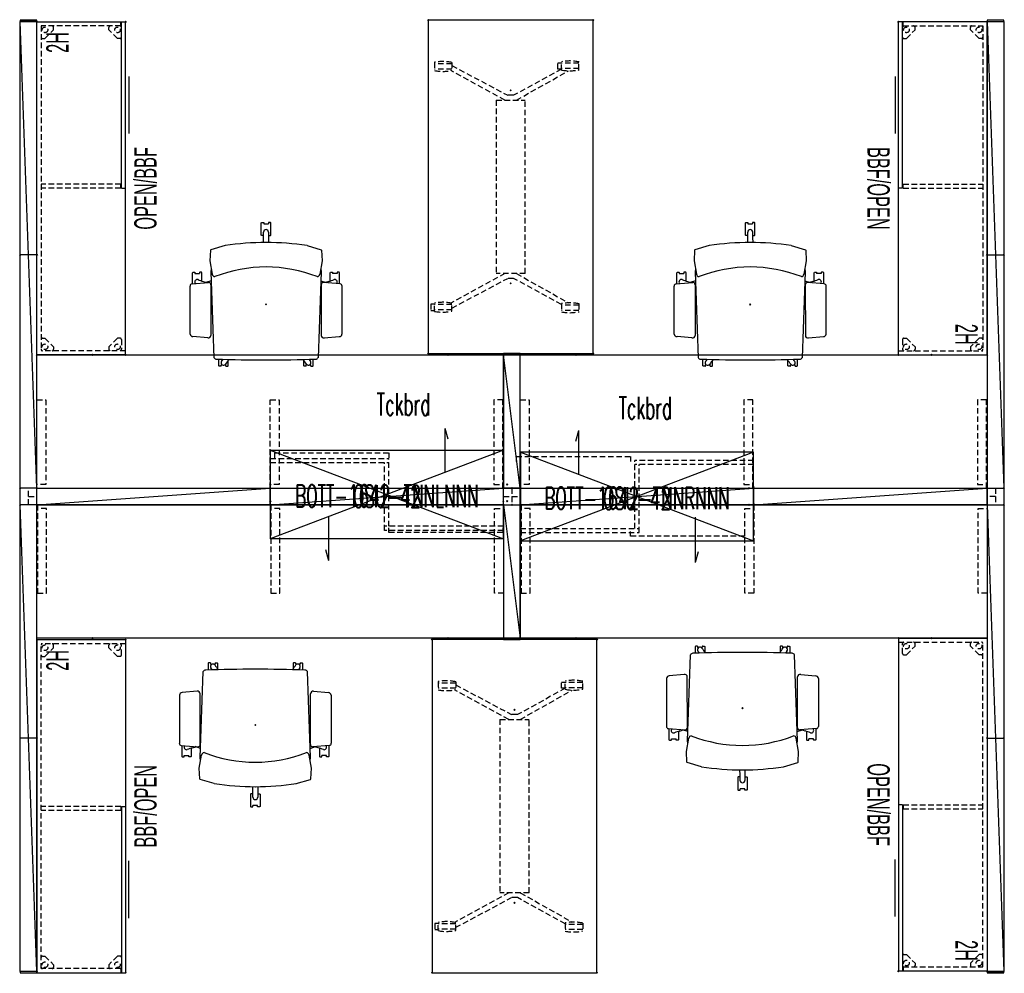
# Model space of a CAD drawing. Header units: inches. Extents: x 813 to 1305, y 19 to 194.
# Tile 1 of 256: x 813 to 990, y 22 to 194. Entities that reach past the tile are written whole.
import ezdxf
from ezdxf.enums import TextEntityAlignment as Align

# ---------------------------------------------------------------- set-up
doc = ezdxf.new("R2010")
doc.units = ezdxf.units.IN
doc.header["$MEASUREMENT"] = 0
doc.header["$PDMODE"] = 3
doc.header["$PDSIZE"] = 0.1
doc.linetypes.add('DASHED', pattern=[0.8, 0.5, -0.3])
doc.linetypes.add('DASHEDX2', pattern=[1.5, 1, -0.5])
for name, color, linetype in [('A-FURN-P-FREE', 3, 'Continuous'), ('A-FURN-P-FREE-STORAGE', 6, 'Continuous'), ('A-FURN-P-FREE-STORAGE-TEXT1', 6, 'Continuous'), ('A-FURN-P-FREE-STORAGE-TEXT2', 6, 'Continuous'), ('A-FURN-P-FREE-TEXT3', 3, 'Continuous'), ('A-FURN-P-FREE-TEXT4', 3, 'Continuous'), ('A-FURN-P-ORGN', 86, 'Continuous'), ('A-FURN-P-ORGN-TEXT2', 86, 'Continuous'), ('A-FURN-P-PNLS', 5, 'Continuous'), ('A-FURN-P-PNLS-CON', 104, 'Continuous'), ('A-FURN-P-SEAT', 12, 'Continuous'), ('A-FURN-P-TABLE', 3, 'Continuous'), ('A-FURN-P-WKSF', 1, 'Continuous'), ('A-FURN-P-WKSF-ACC', 202, 'Continuous'), ('PSATTR', 7, 'Continuous'), ('SPECATTR', 7, 'Continuous')]:
    doc.layers.add(name, color=color, linetype=linetype)
doc.styles.add('0', font='TXT')
doc.styles.add('CAD_FNT', font='TXT.shx', dxfattribs={"width": 0.6})
doc.styles.add('PM', font='txt.shx', dxfattribs={"width": 0.6})

# ---------------------------------------------------------------- blocks, each defined once
blk = doc.blocks.new('VZCC-0084-X-2D')
at = {"layer": 'A-FURN-P-PNLS'}
blk.add_line((0, 0), (84, 3), dxfattribs=at)
for p in [(0, 3), (84, 3), (0, 0), (0, 0), (84, 0)]:
    blk.add_point(p, dxfattribs=at)
at = {"layer": 'PSATTR', "flags": 1}
for tag in ['PSON', 'PSMC', 'PSDH', 'PSPN', 'PSQT', 'PSEC', 'PST5', 'PST4', 'PST3', 'PST2', 'PST1']:
    blk.add_attdef(tag, text='', height=1, dxfattribs=at).set_placement((0, 0), align=Align.TOP_CENTER)
blk = doc.blocks.new('VZCE-XX00-P-2D')
at = {"layer": 'A-FURN-P-PNLS-CON'}
for p, q in [((0.25, 3), (0, 3)), ((0, 3), (0, 0)), ((0.25, 0), (0.25, 3)), ((0, 0), (0.25, 0))]:
    blk.add_line(p, q, dxfattribs=at)
for p in [(0, 3), (0, 0)]:
    blk.add_point(p, dxfattribs=at)
at = {"layer": 'PSATTR', "flags": 1}
for tag in ['PSON', 'PSMC', 'PSDH', 'PSPN', 'PSQT', 'PSEC', 'PST5', 'PST4', 'PST3', 'PST2', 'PST1']:
    blk.add_attdef(tag, text='', height=1, dxfattribs=at).set_placement((0, 0), align=Align.TOP_CENTER)
blk = doc.blocks.new('VZCT-XX00-P-2D')
at = {"layer": 'A-FURN-P-PNLS-CON'}
for p, q in [((0, 0), (0, 3)), ((0, 3), (3, 3)), ((3, 0), (3, 3)), ((0, 0), (3, 0))]:
    blk.add_line(p, q, dxfattribs=at)
at = {"layer": 'A-FURN-P-PNLS-CON', "linetype": 'DASHEDX2'}
for p, q in [((0, 1.5), (3, 1.5)), ((1.5, 1.5), (1.5, 0))]:
    blk.add_line(p, q, dxfattribs=at)
at = {"layer": 'A-FURN-P-PNLS-CON'}
for p in [(0, 3), (3, 3), (0, 0), (3, 0)]:
    blk.add_point(p, dxfattribs=at)
at = {"layer": 'PSATTR', "flags": 1}
for tag in ['PSON', 'PSMC', 'PSDH', 'PSPN', 'PSQT', 'PSEC', 'PST5', 'PST4', 'PST3', 'PST2', 'PST1']:
    blk.add_attdef(tag, text='', height=1, dxfattribs=at).set_placement((0, 0), align=Align.TOP_CENTER)
blk = doc.blocks.new('VZCX-XX00-P-2D')
at = {"layer": 'A-FURN-P-PNLS-CON'}
for p, q in [((0, 0), (0, 3)), ((0, 3), (3, 3)), ((3, 0), (3, 3)), ((0, 0), (3, 0))]:
    blk.add_line(p, q, dxfattribs=at)
at = {"layer": 'A-FURN-P-PNLS-CON', "linetype": 'DASHEDX2'}
for p, q in [((1.5, 3), (1.5, 0)), ((0, 1.5), (3, 1.5))]:
    blk.add_line(p, q, dxfattribs=at)
at = {"layer": 'A-FURN-P-PNLS-CON'}
for p in [(0, 3), (3, 3), (0, 0), (3, 0)]:
    blk.add_point(p, dxfattribs=at)
at = {"layer": 'PSATTR', "flags": 1}
for tag in ['PSON', 'PSMC', 'PSDH', 'PSPN', 'PSQT', 'PSEC', 'PST5', 'PST4', 'PST3', 'PST2', 'PST1']:
    blk.add_attdef(tag, text='', height=1, dxfattribs=at).set_placement((0, 0), align=Align.TOP_CENTER)
blk = doc.blocks.new('VZCC-0024-X-2D')
at = {"layer": 'A-FURN-P-PNLS'}
blk.add_line((0, 0), (24, 3), dxfattribs=at)
for p in [(0, 3), (24, 3), (0, 0), (0, 0), (24, 0)]:
    blk.add_point(p, dxfattribs=at)
at = {"layer": 'PSATTR', "flags": 1}
for tag in ['PSON', 'PSMC', 'PSDH', 'PSPN', 'PSQT', 'PSEC', 'PST5', 'PST4', 'PST3', 'PST2', 'PST1']:
    blk.add_attdef(tag, text='', height=1, dxfattribs=at).set_placement((0, 0), align=Align.TOP_CENTER)
blk = doc.blocks.new('WURA-2484-JC-2D')
at = {"layer": 'A-FURN-P-WKSF'}
for p, q in [((0, -24), (0, 0)), ((84, 0), (0, 0)), ((84, 0), (84, -24)), ((84, -24), (0, -24))]:
    blk.add_line(p, q, dxfattribs=at)
for p in [(0, 0), (84, 0), (0, -24), (10, -24), (74, -24), (84, -24)]:
    blk.add_point(p, dxfattribs=at)
at = {"layer": 'PSATTR', "flags": 1}
for tag in ['PSON', 'PSMC', 'PSDH', 'PSPN', 'PSQT', 'PSEC', 'PST5', 'PST4', 'PST3', 'PST2', 'PST1']:
    blk.add_attdef(tag, text='', height=1, dxfattribs=at).set_placement((0, 0), align=Align.TOP_CENTER)
blk = doc.blocks.new('ZZBD-1600-PL-2D')
at = {"layer": 'A-FURN-P-WKSF-ACC', "linetype": 'DASHEDX2'}
for p, q in [((0.125, 0), (0.125, -15.915)), ((1.745, -0.665), (0.125, -0.665)), ((1.745, -15.915), (1.745, -0.665)), ((0.125, -15.915), (1.745, -15.915))]:
    blk.add_line(p, q, dxfattribs=at)
at = {"layer": 'A-FURN-P-WKSF-ACC'}
blk.add_point((0, 0), dxfattribs=at)
at = {"layer": 'PSATTR', "flags": 1}
for tag in ['PSON', 'PSMC', 'PSDH', 'PSPN', 'PSQT', 'PSEC', 'PST5', 'PST4', 'PST3', 'PST2', 'PST1']:
    blk.add_attdef(tag, text='', height=1, dxfattribs=at).set_placement((0, 0), align=Align.TOP_CENTER)
blk = doc.blocks.new('ZZBD-1600-PR-2D')
at = {"layer": 'A-FURN-P-WKSF-ACC', "linetype": 'DASHEDX2'}
for p, q in [((0, 0), (0, -15.915)), ((-1.62, -15.915), (-1.62, -0.665)), ((-1.62, -0.665), (0, -0.665)), ((0, -15.915), (-1.62, -15.915))]:
    blk.add_line(p, q, dxfattribs=at)
at = {"layer": 'A-FURN-P-WKSF-ACC'}
blk.add_point((0, 0), dxfattribs=at)
at = {"layer": 'PSATTR', "flags": 1}
for tag in ['PSON', 'PSMC', 'PSDH', 'PSPN', 'PSQT', 'PSEC', 'PST5', 'PST4', 'PST3', 'PST2', 'PST1']:
    blk.add_attdef(tag, text='', height=1, dxfattribs=at).set_placement((0, 0), align=Align.TOP_CENTER)
blk = doc.blocks.new('VZCC-0042-X-2D')
at = {"layer": 'A-FURN-P-PNLS'}
blk.add_line((0, 0), (42, 3), dxfattribs=at)
for p in [(0, 3), (42, 3), (0, 0), (0, 0), (42, 0)]:
    blk.add_point(p, dxfattribs=at)
at = {"layer": 'PSATTR', "flags": 1}
for tag in ['PSON', 'PSMC', 'PSDH', 'PSPN', 'PSQT', 'PSEC', 'PST5', 'PST4', 'PST3', 'PST2', 'PST1']:
    blk.add_attdef(tag, text='', height=1, dxfattribs=at).set_placement((0, 0), align=Align.TOP_CENTER)
blk = doc.blocks.new('VZAL-XXXX-2D')
at = {"layer": 'A-FURN-P-PNLS-CON'}
blk.add_point((0, 0), dxfattribs=at)
at = {"layer": 'PSATTR', "flags": 1}
for tag in ['PSON', 'PSMC', 'PSDH', 'PSPN', 'PSQT', 'PSEC', 'PST5', 'PST4', 'PST3', 'PST2', 'PST1']:
    blk.add_attdef(tag, text='', height=1, dxfattribs=at).set_placement((0, 0), align=Align.TOP_CENTER)
blk = doc.blocks.new('4250A')
at = {"layer": 'A-FURN-P-PNLS'}
for p, q in [((0, 0), (0, 3)), ((0, 3), (42, 3)), ((42, 0), (42, 3)), ((0, 0), (42, 0))]:
    blk.add_line(p, q, dxfattribs=at)
for p in [(0, 3), (42, 3), (0, 0), (0, 0), (42, 0)]:
    blk.add_point(p, dxfattribs=at)
at = {"layer": 'SPECATTR', "style": 'PM', "width": 0.6, "flags": 9}
for tag, p in [('HC2', (0, 3)), ('HC3', (42, 3)), ('HC1', (0, 0)), ('HC4', (42, 0))]:
    blk.add_attdef(tag, p, '', height=0.717, dxfattribs=at)
for tag, p in [('PARTNUMB', (0, 0)), ('PST3', (0, 0)), ('PST2', (0, 0)), ('PST1', (0, 0)), ('QUANT', (0, -1))]:
    blk.add_attdef(tag, text='', height=0.717, dxfattribs=at).set_placement(p, align=Align.BOTTOM_CENTER)
blk = doc.blocks.new('4250B')
at = {"layer": 'A-FURN-P-PNLS'}
for p, q in [((0, 0), (0, 3)), ((0, 3), (42, 3)), ((42, 0), (42, 3)), ((0, 0), (42, 0))]:
    blk.add_line(p, q, dxfattribs=at)
for p in [(0, 3), (42, 3), (0, 0), (0, 0), (0, 0), (0, 0), (0, 0), (0, 0), (42, 0)]:
    blk.add_point(p, dxfattribs=at)
at = {"layer": 'SPECATTR', "style": 'PM', "width": 0.6, "flags": 9}
for tag, p in [('HC2', (0, 3)), ('HC3', (42, 3)), ('HC1', (0, 0)), ('HC4', (42, 0))]:
    blk.add_attdef(tag, p, '', height=0.717, dxfattribs=at)
for tag, p in [('PARTNUMB', (0, 0)), ('PST3', (0, 0)), ('PST2', (0, 0)), ('PST1', (0, 0)), ('QUANT', (0, -1))]:
    blk.add_attdef(tag, text='', height=0.717, dxfattribs=at).set_placement(p, align=Align.BOTTOM_CENTER)
blk = doc.blocks.new('2450A')
at = {"layer": 'A-FURN-P-PNLS'}
for p, q in [((0, 3), (24, 3)), ((0, 0), (0, 3)), ((24, 0), (24, 3)), ((0, 0), (24, 0))]:
    blk.add_line(p, q, dxfattribs=at)
for p in [(0, 3), (24, 3), (0, 0), (0, 0), (24, 0)]:
    blk.add_point(p, dxfattribs=at)
at = {"layer": 'SPECATTR', "style": 'PM', "width": 0.6, "flags": 9}
for tag, p in [('HC2', (0, 3)), ('HC3', (24, 3)), ('HC1', (0, 0)), ('HC4', (24, 0))]:
    blk.add_attdef(tag, p, '', height=0.717, dxfattribs=at)
for tag, p in [('PARTNUMB', (0, 0)), ('PST3', (0, 0)), ('PST2', (0, 0)), ('PST1', (0, 0)), ('QUANT', (0, -1))]:
    blk.add_attdef(tag, text='', height=0.717, dxfattribs=at).set_placement(p, align=Align.BOTTOM_CENTER)
blk = doc.blocks.new('TARA-3060-JNYC-2D')
at = {"layer": 'A-FURN-P-TABLE'}
for p, q in [((60, 0), (0, 0)), ((0, 0), (0, -29.68)), ((60, -29.68), (60, 0)), ((0, -29.68), (60, -29.68))]:
    blk.add_line(p, q, dxfattribs=at)
at = {"layer": 'A-FURN-P-TABLE', "linetype": 'DASHEDX2'}
for p, q in [((8.93, -2.55), (7.52, -2.55)), ((7.76, -2.55), (7.76, -5.7)), ((8.69, -2.55), (8.69, -5.7)), ((51.07, -2.55), (52.48, -2.55)), ((51.31, -2.55), (51.31, -5.7)), ((52.24, -2.55), (52.24, -5.7)), ((14.39, -13.8), (9.11, -4.43)), ((45.61, -13.8), (50.89, -4.43)), ((8.97, -5.7), (7.48, -5.7)), ((7.66, -6.35), (7.66, -5.7)), ((8.79, -6.35), (7.66, -6.35)), ((8.79, -5.7), (13.52, -14.32)), ((8.79, -5.7), (8.79, -6.35)), ((51.21, -5.7), (46.48, -14.32)), ((51.03, -5.7), (52.52, -5.7)), ((45.61, -12.21), (14.39, -12.21)), ((14.39, -17.46), (14.39, -12.21)), ((8.18, -25.41), (13.52, -15.36)), ((14.39, -15.88), (9.07, -25.61)), ((13.52, -14.32), (13.52, -15.36)), ((45.61, -15.88), (50.93, -25.61)), ((46.48, -14.32), (46.48, -15.36)), ((51.82, -25.41), (46.48, -15.36)), ((14.39, -17.46), (45.61, -17.46)), ((7.62, -25.41), (9.03, -25.41)), ((7.86, -25.41), (7.86, -28.55)), ((8.79, -25.41), (8.79, -28.55)), ((52.38, -25.41), (50.97, -25.41)), ((51.21, -25.41), (51.21, -28.55)), ((52.14, -25.41), (52.14, -28.55)), ((7.58, -28.55), (9.07, -28.55)), ((52.42, -28.55), (50.93, -28.55)), ((51.11, -28.55), (51.11, -29.2)), ((51.11, -29.2), (52.24, -29.2)), ((52.24, -29.2), (52.24, -28.55))]:
    blk.add_line(p, q, dxfattribs=at)
at = {"layer": 'A-FURN-P-TABLE', "linetype": 'DASHEDX2', "extrusion": (0, -1, 0)}
blk.add_line((45.61, -12.21), (45.61, -17.46), dxfattribs=at)
at = {"layer": 'A-FURN-P-TABLE', "linetype": 'DASHEDX2'}
for centre, start, end in [((15.24, -4.22), 167.7628, 190.7492), ((1.21, -4.22), 349.2508, 12.2372), ((58.79, -4.22), 167.7628, 190.7492), ((44.76, -4.22), 349.2508, 12.2372), ((15.34, -27.08), 167.7627, 190.7492), ((1.31, -27.08), 349.2508, 12.2373), ((58.69, -27.08), 167.7627, 190.7492), ((44.66, -27.08), 349.2508, 12.2373)]:
    blk.add_arc(centre, 7.9, start, end, dxfattribs=at)
at = {"layer": 'A-FURN-P-TABLE'}
for p in [(0, 0), (60, 0), (12.62, -14.84), (47.38, -14.84), (0, -29.68), (60, -29.68)]:
    blk.add_point(p, dxfattribs=at)
at = {"layer": 'PSATTR', "flags": 1}
for tag in ['PSON', 'PSMC', 'PSDH', 'PSPN', 'PSQT', 'PSEC', 'PST5', 'PST4', 'PST3', 'PST2', 'PST1']:
    blk.add_attdef(tag, text='', height=1, dxfattribs=at).set_placement((0, 0), align=Align.TOP_CENTER)
blk = doc.blocks.new('BOTT-XX42-XNXLXXN-2D')
at = {"layer": 'A-FURN-P-FREE-STORAGE'}
for p, q in [((31.47, 2.4), (31.47, 10.19)), ((31.99, 8.25), (31.47, 10.19)), ((0, 6.29), (41.96, 6.29)), ((0, 6.29), (0, -9.67)), ((0, 6.29), (41.96, -9.67)), ((41.96, 6.29), (0, -9.67)), ((41.96, -9.67), (41.96, 6.29)), ((10.49, -5.78), (10.49, -13.56)), ((41.96, -9.67), (0, -9.67)), ((9.97, -11.63), (10.49, -13.56))]:
    blk.add_line(p, q, dxfattribs=at)
at = {"layer": 'A-FURN-P-FREE-STORAGE', "linetype": 'DASHEDX2'}
for p, q in [((0, 4.79), (21.34, 4.79)), ((0, 4.04), (21.34, 4.04)), ((20.58, -8.18), (20.58, 4.04)), ((21.34, -7.43), (21.34, 4.79)), ((41.96, -7.43), (20.58, -7.43)), ((41.96, -8.18), (20.58, -8.18))]:
    blk.add_line(p, q, dxfattribs=at)
at = {"layer": 'A-FURN-P-FREE-STORAGE'}
for p in [(0, 0), (41.96, 0), (0, -3), (41.96, -3)]:
    blk.add_point(p, dxfattribs=at)
at = {"layer": 'A-FURN-P-FREE-STORAGE-TEXT1', "linetype": 'DASHED', "style": 'CAD_FNT', "width": 0.55, "flags": 8}
blk.add_attdef('ITEXT', text='', height=4, dxfattribs=at).set_placement((20.98, -5.19), align=Align.BOTTOM_CENTER)
at = {"layer": 'A-FURN-P-FREE-STORAGE-TEXT2', "linetype": 'DASHED', "style": 'CAD_FNT', "width": 0.55, "flags": 8}
blk.add_attdef('ITEXT2', text='', height=4, dxfattribs=at).set_placement((20.98, -0.03), align=Align.TOP_CENTER)
at = {"layer": 'PSATTR', "flags": 1}
for tag in ['PSON', 'PSMC', 'PSDH', 'PSPN', 'PSQT', 'PSEC', 'PST5', 'PST4', 'PST3', 'PST2', 'PST1']:
    blk.add_attdef(tag, text='', height=1, dxfattribs=at).set_placement((0, 0), align=Align.TOP_CENTER)
blk = doc.blocks.new('BOTT-XX42-XNXRXXN-2D')
at = {"layer": 'A-FURN-P-FREE-STORAGE'}
for p, q in [((9.97, 8.25), (10.49, 10.19)), ((10.49, 2.4), (10.49, 10.19)), ((41.96, 6.29), (0, 6.29)), ((0, 6.29), (0, -9.67)), ((41.96, 6.29), (0, -9.67)), ((0, 6.29), (41.96, -9.67)), ((41.96, -9.67), (41.96, 6.29)), ((31.47, -5.4), (31.47, -13.56)), ((0, -9.67), (41.96, -9.67)), ((31.99, -11.63), (31.47, -13.56))]:
    blk.add_line(p, q, dxfattribs=at)
at = {"layer": 'A-FURN-P-FREE-STORAGE', "linetype": 'DASHEDX2'}
for p, q in [((20.62, -7.43), (20.62, 4.79)), ((41.96, 4.79), (20.62, 4.79)), ((41.96, 4.04), (20.62, 4.04)), ((21.38, -8.18), (21.38, 4.04)), ((0, -7.43), (21.38, -7.43)), ((0, -8.18), (21.38, -8.18))]:
    blk.add_line(p, q, dxfattribs=at)
at = {"layer": 'A-FURN-P-FREE-STORAGE'}
for p in [(0, 0), (41.96, 0), (0, -3), (41.96, -3)]:
    blk.add_point(p, dxfattribs=at)
at = {"layer": 'A-FURN-P-FREE-STORAGE-TEXT1', "linetype": 'DASHED', "style": 'CAD_FNT', "width": 0.55, "flags": 8}
blk.add_attdef('ITEXT', text='', height=4, dxfattribs=at).set_placement((20.98, -5.19), align=Align.BOTTOM_CENTER)
at = {"layer": 'A-FURN-P-FREE-STORAGE-TEXT2', "linetype": 'DASHED', "style": 'CAD_FNT', "width": 0.55, "flags": 8}
blk.add_attdef('ITEXT2', text='', height=4, dxfattribs=at).set_placement((20.98, -0.03), align=Align.TOP_CENTER)
at = {"layer": 'PSATTR', "flags": 1}
for tag in ['PSON', 'PSMC', 'PSDH', 'PSPN', 'PSQT', 'PSEC', 'PST5', 'PST4', 'PST3', 'PST2', 'PST1']:
    blk.add_attdef(tag, text='', height=1, dxfattribs=at).set_placement((0, 0), align=Align.TOP_CENTER)
blk = doc.blocks.new('SCT-10-7-2D')
at = {"layer": 'A-FURN-P-SEAT'}
for p, q in [((-5.69, 13.23, 0), (-5.76, 13.15, 0)), ((-5.76, 13.15, 0), (-5.76, 12.82, 0)), ((-5.76, 12.82, 0), (-5.74, 12.8, 0)), ((-5.74, 12.8, 0), (-5.52, 12.8, 0)), ((-3.7, 13.23, 0), (-5.69, 13.23, 0)), ((-5.52, 12.8, 0), (-5.52, 11.96, 0)), ((-3.69, 13.32), (-3.94, 10.35)), ((5.35, 13.67), (-3.29, 13.67)), ((6.06, 10.49), (5.82, 13.17)), ((-5.76, 11.94, 0), (-5.74, 11.96, 0)), ((-5.76, 11.6, 0), (-5.76, 11.94, 0)), ((-5.69, 11.53, 0), (-5.76, 11.6, 0)), ((-5.74, 11.96, 0), (-5.52, 11.96, 0)), ((-4.2, 11.53, 0), (-5.69, 11.53, 0)), ((-4.24, 9.85), (-3.9, 10.81)), ((-4.13, 11.3), (-3.94, 10.69)), ((-10.56, 7.38), (-9.82, 9.95)), ((-9.82, 9.95), (-9.73, 10.01)), ((-9.73, 10.01), (-7.8, 10.09)), ((-7.8, 10.09), (-5.43, 9.67)), ((-6.38, 9.85), (-5.87, 9.91)), ((-5.87, 9.91), (9.61, 9.37)), ((-3.53, 9.92), (5.6, 9.93)), ((-1.14, 9.74), (-1.13, 9.92)), ((11.1, 8.5, 0), (9.89, 8.5, 0)), ((10.92, 8.07, 0), (10.92, 7.85, 0)), ((11.14, 8.07, 0), (10.92, 8.07, 0)), ((10.92, 7.44, 0), (10.92, 7.23, 0)), ((11.14, 7.23, 0), (10.92, 7.23, 0)), ((11.16, 8.42, 0), (11.1, 8.5, 0)), ((11.16, 8.09, 0), (11.14, 8.07, 0)), ((11.16, 7.21, 0), (11.14, 7.23, 0)), ((11.16, 8.09, 0), (11.16, 8.42, 0)), ((11.16, 7.21, 0), (11.16, 6.87, 0)), ((9.94, 6.68), (9.98, 6.71)), ((11.1, 6.8, 0), (10.09, 6.8, 0)), ((11.16, 6.87, 0), (11.1, 6.8, 0)), ((-14.69, 0.85), (-14.75, 0.78)), ((-14.75, 0.78), (-14.75, 0.44)), ((-14.75, 0.44), (-14.73, 0.42)), ((-14.73, 0.42), (-14.51, 0.42)), ((-12.45, 0.85), (-14.69, 0.85)), ((-14.51, -0.42), (-14.51, 0.42)), ((-12.39, 0.78), (-12.45, 0.85)), ((-12.39, 0.44), (-12.39, 0.78)), ((-12.02, 0.43), (-11.11, 0.45)), ((-14.75, -0.44), (-14.73, -0.42)), ((-14.75, -0.78), (-14.75, -0.44)), ((-14.69, -0.85), (-14.75, -0.78)), ((-14.73, -0.42), (-14.51, -0.42)), ((-12.45, -0.85), (-14.69, -0.85)), ((-12.39, -0.78), (-12.45, -0.85)), ((-12.39, -0.44), (-12.39, -0.78)), ((-11.12, -0.45), (-12.02, -0.43)), ((9.94, -6.68), (9.98, -6.71)), ((11.1, -6.8, 0), (10.09, -6.8, 0)), ((11.16, -6.87, 0), (11.1, -6.8, 0)), ((11.16, -7.21, 0), (11.16, -6.87, 0)), ((-10.56, -7.38), (-9.82, -9.95)), ((11.1, -8.5, 0), (9.89, -8.5, 0)), ((10.92, -7.44, 0), (10.92, -7.23, 0)), ((11.14, -7.23, 0), (10.92, -7.23, 0)), ((10.92, -8.07, 0), (10.92, -7.85, 0)), ((11.14, -8.07, 0), (10.92, -8.07, 0)), ((11.16, -8.42, 0), (11.1, -8.5, 0)), ((11.16, -7.21, 0), (11.14, -7.23, 0)), ((11.16, -8.09, 0), (11.14, -8.07, 0)), ((11.16, -8.09, 0), (11.16, -8.42, 0)), ((-9.82, -9.95), (-9.73, -10.01)), ((-9.73, -10.01), (-7.8, -10.09)), ((-7.8, -10.09), (-5.43, -9.67)), ((-6.38, -9.85), (-5.87, -9.91)), ((-5.87, -9.91), (9.61, -9.37)), ((-4.24, -9.85), (-3.9, -10.81)), ((-3.69, -13.32), (-3.94, -10.35)), ((-3.53, -9.92), (5.6, -9.93)), ((-1.14, -9.74), (-1.13, -9.92)), ((6.06, -10.49), (5.82, -13.17)), ((-5.69, -11.53, 0), (-5.76, -11.6, 0)), ((-5.76, -11.6, 0), (-5.76, -11.94, 0)), ((-5.76, -11.94, 0), (-5.74, -11.96, 0)), ((-5.74, -11.96, 0), (-5.52, -11.96, 0)), ((-4.2, -11.53, 0), (-5.69, -11.53, 0)), ((-5.52, -12.8, 0), (-5.52, -11.96, 0)), ((-4.13, -11.3), (-3.94, -10.69)), ((-5.76, -12.82, 0), (-5.74, -12.8, 0)), ((-5.76, -13.15, 0), (-5.76, -12.82, 0)), ((-5.69, -13.23, 0), (-5.76, -13.15, 0)), ((-5.74, -12.8, 0), (-5.52, -12.8, 0)), ((-3.7, -13.23, 0), (-5.69, -13.23, 0)), ((5.35, -13.67), (-3.29, -13.67))]:
    blk.add_line(p, q, dxfattribs=at)
for centre, radius, start, end in [((-4.02, 12.37), 0.449, 51.8778, 196.1887), ((-3.29, 13.27), 0.408, 89.9787, 172.7665), ((5.27, 13.12), 0.554, 5.0564, 81.6035), ((-15.08, 8.08), 11.42, 16.3651, 21.3925), ((18.67, 0), 25.39, 158.7369, 201.2631), ((-5.47, 9.19), 0.479, 2.3186, 84.5482), ((-3.52, 10.34), 0.424, 179.3584, 268.1697), ((5.6, 10.39), 0.463, 270.0236, 12.7259), ((9.36, 8.92), 0.511, 1.3189, 61.3454), ((-253.52, 0), 263.54, 358.0569, 1.9431), ((36.17, 0.14), 47.29, 171.1894, 180.1649), ((3.02, 16.84), 11.42, 307.0998, 309.3925), ((16.95, -2.33), 11.42, 122.6079, 127.6347), ((10.52, 7.64), 0.449, 307.8113, 124.1887), ((-13, 0), 0.449, 91.8113, 268.1887), ((-12.34, 11.84), 11.42, 266.6075, 271.6349), ((36.17, -0.14), 47.29, 179.8351, 188.8106), ((-12.34, -11.85), 11.42, 88.3653, 93.3921), ((16.95, 2.33), 11.42, 232.3653, 237.3921), ((3.02, -16.84), 11.42, 50.6075, 52.9002), ((10.52, -7.64), 0.449, 235.8113, 52.1887), ((-5.47, -9.19), 0.479, 275.4518, 357.6814), ((-3.52, -10.34), 0.424, 91.8303, 180.6416), ((5.6, -10.39), 0.463, 347.2741, 89.9764), ((9.36, -8.92), 0.511, 298.6546, 358.6811), ((-4.02, -12.37), 0.449, 163.8113, 308.1222), ((-15.08, -8.08), 11.42, 338.6075, 343.6349), ((-3.29, -13.27), 0.408, 187.2335, 270.0213), ((5.27, -13.12), 0.554, 278.3965, 354.9436)]:
    blk.add_arc(centre, radius, start, end, dxfattribs=at)
blk.add_point((0, 0), dxfattribs=at)
at = {"layer": 'PSATTR', "flags": 1}
for tag in ['PSON', 'PSMC', 'PSDH', 'PSPN', 'PSQT', 'PSEC', 'PST5', 'PST4', 'PST3', 'PST2', 'PST1']:
    blk.add_attdef(tag, text='', height=1, dxfattribs=at).set_placement((0, 0), align=Align.TOP_CENTER)
blk = doc.blocks.new('BCAC-1660-TXXXGXXXXX-WITH-GLIDES-2D')
at = {"layer": 'A-FURN-P-FREE'}
for p, q in [((0, 0), (0, -15.96)), ((59.96, 0), (0, 0)), ((59.96, -15.96), (59.96, 0)), ((0.75, -15.08), (0, -15.08)), ((29.96, -15.21), (0, -15.21)), ((29.96, -15.21), (29.96, -15.96)), ((59.21, -15.78), (59.21, -15.03)), ((59.96, -15.96), (0, -15.96)), ((9.84, -16.52), (20.12, -16.52))]:
    blk.add_line(p, q, dxfattribs=at)
at = {"layer": 'A-FURN-P-FREE', "linetype": 'DASHEDX2'}
for p, q in [((0.75, -0.75), (59.21, -0.75)), ((0.75, -15.08), (0.75, -0.75)), ((3, -1.45), (1.45, -3)), ((3, -1), (3, -1.45)), ((29.21, -15.08), (29.21, -0.75)), ((29.96, -15.08), (29.96, -0.75)), ((56.96, -1), (56.96, -1.45)), ((56.96, -1.45), (58.51, -3)), ((59.21, -15.96), (59.21, -0.75)), ((1.45, -3), (1, -3)), ((58.51, -3), (58.96, -3)), ((1.45, -12.96), (1, -12.96)), ((3, -14.51), (1.45, -12.96)), ((56.96, -14.51), (58.51, -12.96)), ((58.51, -12.96), (58.96, -12.96)), ((2.75, -15.21), (1, -15.21)), ((3, -14.96), (3, -14.51)), ((29.96, -15.08), (29.21, -15.08)), ((56.96, -14.96), (56.96, -14.51)), ((57.21, -15.21), (58.96, -15.21))]:
    blk.add_line(p, q, dxfattribs=at)
for centre in [(1.45, -1.45), (58.51, -1.45), (1.45, -14.51), (58.51, -14.51)]:
    blk.add_circle(centre, 0.505, dxfattribs=at)
for centre, start, end in [((1, -1), 90, 180), ((2.75, -1), 0, 90), ((57.21, -1), 90, 180), ((58.96, -1), 360, 90), ((1, -2.75), 180, 270), ((58.96, -2.75), 270, 0), ((1, -13.21), 90, 180), ((58.96, -13.21), 360, 90), ((1, -14.96), 180, 270), ((2.75, -14.96), 270, 360), ((57.21, -14.96), 180, 270), ((58.96, -14.96), 270, 0)]:
    blk.add_arc(centre, 0.252, start, end, dxfattribs=at)
at = {"layer": 'A-FURN-P-FREE'}
for p in [(0, 0), (59.96, 0), (0, -15.96), (59.96, -15.96)]:
    blk.add_point(p, dxfattribs=at)
at = {"layer": 'A-FURN-P-FREE-TEXT3', "style": '0', "width": 0.55, "flags": 8}
blk.add_attdef('ITEXT3', text='', height=4, dxfattribs=at).set_placement((29.98, -17.52), align=Align.TOP_CENTER)
at = {"layer": 'A-FURN-P-FREE-TEXT4', "style": '0', "width": 0.55, "flags": 8}
blk.add_attdef('ITEXT4', text='', height=4, dxfattribs=at).set_placement((58.14, -1.7), align=Align.TOP_RIGHT)
at = {"layer": 'PSATTR', "flags": 1}
for tag in ['PSON', 'PSMC', 'PSDH', 'PSPN', 'PSQT', 'PSEC', 'PST5', 'PST4', 'PST3', 'PST2', 'PST1']:
    blk.add_attdef(tag, text='', height=1, dxfattribs=at).set_placement((0, 0), align=Align.TOP_CENTER)
blk = doc.blocks.new('BCBC-1660-TXXXGXXXXX-WITH-GLIDES-2D')
at = {"layer": 'A-FURN-P-FREE'}
for p, q in [((0, -15.96), (0, 0)), ((0, 0), (59.96, 0)), ((59.96, 0), (59.96, -15.96)), ((0.75, -15.78), (0.75, -15.03)), ((30, -15.21), (30, -15.96)), ((30, -15.21), (59.96, -15.21)), ((59.21, -15.08), (59.96, -15.08)), ((0, -15.96), (59.96, -15.96)), ((50.12, -16.52), (39.84, -16.52))]:
    blk.add_line(p, q, dxfattribs=at)
at = {"layer": 'A-FURN-P-FREE', "linetype": 'DASHEDX2'}
for p, q in [((0.75, -15.96), (0.75, -0.75)), ((59.21, -0.75), (0.75, -0.75)), ((3, -1.45), (1.45, -3)), ((3, -1), (3, -1.45)), ((30, -15.08), (30, -0.75)), ((30.75, -15.08), (30.75, -0.75)), ((56.96, -1), (56.96, -1.45)), ((56.96, -1.45), (58.51, -3)), ((59.21, -15.08), (59.21, -0.75)), ((1.45, -3), (1, -3)), ((58.51, -3), (58.96, -3)), ((1.45, -12.96), (1, -12.96)), ((3, -14.51), (1.45, -12.96)), ((56.96, -14.51), (58.51, -12.96)), ((58.51, -12.96), (58.96, -12.96)), ((2.75, -15.21), (1, -15.21)), ((3, -14.96), (3, -14.51)), ((30, -15.08), (30.75, -15.08)), ((56.96, -14.96), (56.96, -14.51)), ((57.21, -15.21), (58.96, -15.21))]:
    blk.add_line(p, q, dxfattribs=at)
for centre in [(1.45, -1.45), (58.51, -1.45), (1.45, -14.51), (58.51, -14.51)]:
    blk.add_circle(centre, 0.505, dxfattribs=at)
for centre, start, end in [((1, -1), 90, 180), ((2.75, -1), 0, 90), ((57.21, -1), 90, 180), ((58.96, -1), 360, 90), ((1, -2.75), 180, 270), ((58.96, -2.75), 270, 0), ((1, -13.21), 90, 180), ((58.96, -13.21), 360, 90), ((1, -14.96), 180, 270), ((2.75, -14.96), 270, 360), ((57.21, -14.96), 180, 270), ((58.96, -14.96), 270, 0)]:
    blk.add_arc(centre, 0.252, start, end, dxfattribs=at)
at = {"layer": 'A-FURN-P-FREE'}
for p in [(0, 0), (59.96, 0), (0, -15.96), (59.96, -15.96)]:
    blk.add_point(p, dxfattribs=at)
at = {"layer": 'A-FURN-P-FREE-TEXT3', "style": '0', "width": 0.55, "flags": 8}
blk.add_attdef('ITEXT3', text='', height=4, dxfattribs=at).set_placement((29.98, -17.52), align=Align.TOP_CENTER)
at = {"layer": 'A-FURN-P-FREE-TEXT4', "style": '0', "width": 0.55, "flags": 8}
blk.add_attdef('ITEXT4', text='', height=4, dxfattribs=at).set_placement((58.14, -1.7), align=Align.TOP_RIGHT)
at = {"layer": 'PSATTR', "flags": 1}
for tag in ['PSON', 'PSMC', 'PSDH', 'PSPN', 'PSQT', 'PSEC', 'PST5', 'PST4', 'PST3', 'PST2', 'PST1']:
    blk.add_attdef(tag, text='', height=1, dxfattribs=at).set_placement((0, 0), align=Align.TOP_CENTER)
blk = doc.blocks.new('BATT-1542-F-2D')
at = {"layer": 'A-FURN-P-ORGN', "linetype": 'DASHEDX2'}
for p, q in [((0.8, 4.8), (0.8, 5.67)), ((0.8, 5.67), (21.32, 5.67)), ((21.32, 5.67), (21.32, 4.8)), ((21.32, -8.67), (21.32, -7.8)), ((41.84, -8.67), (21.32, -8.67)), ((41.84, -7.8), (41.84, -8.67))]:
    blk.add_line(p, q, dxfattribs=at)
at = {"layer": 'A-FURN-P-ORGN'}
for p in [(0, 0), (42.64, 0), (0, -3), (42.64, -3)]:
    blk.add_point(p, dxfattribs=at)
at = {"layer": 'A-FURN-P-ORGN-TEXT2', "linetype": 'Continuous', "style": 'CAD_FNT', "width": 0.55, "flags": 8}
blk.add_attdef('ITEXT2', text='', height=4, dxfattribs=at).set_placement((23.98, 16.45), align=Align.TOP_CENTER)
at = {"layer": 'PSATTR', "flags": 1}
for tag in ['PSON', 'PSMC', 'PSDH', 'PSPN', 'PSQT', 'PSEC', 'PST5', 'PST4', 'PST3', 'PST2', 'PST1']:
    blk.add_attdef(tag, text='', height=1, dxfattribs=at).set_placement((0, 0), align=Align.TOP_CENTER)

msp = doc.modelspace()

# ---------------------------------------------------------------- block references
for name, p, rotation in [('VZCE-XX00-P-2D', (816.36, 193.27), 90), ('VZCC-0084-X-2D', (816.36, 109.27), 90), ('4250A', (816.36, 151.27), 90), ('TARA-3060-JNYC-2D', (916.47, 193.52), 270), ('VZCE-XX00-P-2D', (990.36, 193.27), 90), ('VZCC-0084-X-2D', (987.36, 193.27), 270), ('4250A', (987.36, 193.27), 270), ('SCT-10-7-2D', (857.6, 142.37), 270), ('SCT-10-7-2D', (944.73, 142.37), 270), ('VZAL-XXXX-2D', (813.36, 151.27), 270), ('4250A', (816.36, 109.27), 90), ('4250A', (987.36, 151.27), 270), ('VZAL-XXXX-2D', (990.36, 151.27), 90), ('WURA-2484-JC-2D', (900.36, 109.27), 180), ('VZCE-XX00-P-2D', (903.36, 133.27), 90), ('VZCC-0024-X-2D', (903.36, 109.27), 90), ('2450A', (903.36, 109.27), 90), ('WURA-2484-JC-2D', (987.36, 109.27), 180), ('ZZBD-1600-PR-2D', (816.36, 109.27), 180), ('ZZBD-1600-PR-2D', (858.36, 109.27), 180), ('ZZBD-1600-PL-2D', (900.36, 109.27), 180), ('ZZBD-1600-PR-2D', (903.36, 109.27), 180), ('ZZBD-1600-PL-2D', (945.36, 109.27), 180), ('ZZBD-1600-PL-2D', (987.36, 109.27), 180), ('VZCT-XX00-P-2D', (816.36, 106.27), 90), ('VZAL-XXXX-2D', (858.36, 109.27), 180), ('VZAL-XXXX-2D', (945.24, 109.27), 180), ('VZCT-XX00-P-2D', (987.36, 109.27), 270), ('VZCC-0084-X-2D', (816.36, 22.27), 90), ('4250A', (816.36, 64.27), 90), ('VZCC-0024-X-2D', (900.36, 106.27), 270), ('2450A', (900.36, 106.27), 270), ('VZCC-0084-X-2D', (987.36, 106.27), 270), ('4250A', (987.36, 106.27), 270), ('TARA-3060-JNYC-2D', (917.15, 82.02), 270), ('VZCE-XX00-P-2D', (900.36, 82.27), 270), ('SCT-10-7-2D', (943.34, 69.67), 90.00000000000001), ('SCT-10-7-2D', (855.67, 66.64), 90.00000000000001), ('VZAL-XXXX-2D', (813.36, 64.27), 270), ('4250A', (816.36, 22.27), 90), ('4250A', (987.36, 64.27), 270), ('VZAL-XXXX-2D', (990.36, 64.27), 90), ('VZCE-XX00-P-2D', (813.36, 22.27), 270), ('VZCE-XX00-P-2D', (987.36, 22.27), 270)]:
    msp.add_blockref(name, p, dxfattribs=dict(rotation=rotation))
ref = msp.add_blockref('BCBC-1660-TXXXGXXXXX-WITH-GLIDES-2D', (816.36, 133.27), dxfattribs=dict(rotation=90.00000000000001))
ref.add_attrib('ITEXT4', '2H', dxfattribs={"layer": 'A-FURN-P-FREE-TEXT4', "height": 4, "rotation": 90, "style": '0', "width": 0.55}).set_placement((818.06, 191.4), align=Align.TOP_RIGHT)
ref.add_attrib('ITEXT3', 'OPEN/BBF', dxfattribs={"layer": 'A-FURN-P-FREE-TEXT3', "height": 4, "rotation": 90, "style": '0', "width": 0.55}).set_placement((833.89, 163.25), align=Align.TOP_CENTER)
ref = msp.add_blockref('BCAC-1660-TXXXGXXXXX-WITH-GLIDES-2D', (987.36, 193.23), dxfattribs=dict(rotation=270))
ref.add_attrib('ITEXT4', '2H', dxfattribs={"layer": 'A-FURN-P-FREE-TEXT4', "height": 4, "rotation": 270, "style": '0', "width": 0.55}).set_placement((985.67, 135.09), align=Align.TOP_RIGHT)
ref.add_attrib('ITEXT3', 'BBF/OPEN', dxfattribs={"layer": 'A-FURN-P-FREE-TEXT3', "height": 4, "rotation": 270, "style": '0', "width": 0.55}).set_placement((969.84, 163.25), align=Align.TOP_CENTER)
ref = msp.add_blockref('BATT-1542-F-2D', (858.36, 109.93))
ref.add_attrib('ITEXT2', 'Tckbrd', dxfattribs={"layer": 'A-FURN-P-ORGN-TEXT2', "linetype": 'Continuous', "height": 4, "style": 'CAD_FNT', "width": 0.55}).set_placement((882.34, 126.38), align=Align.TOP_CENTER)
ref = msp.add_blockref('BATT-1542-F-2D', (901.86, 109.27))
ref.add_attrib('ITEXT2', 'Tckbrd', dxfattribs={"layer": 'A-FURN-P-ORGN-TEXT2', "linetype": 'Continuous', "height": 4, "style": 'CAD_FNT', "width": 0.55}).set_placement((925.84, 125.72), align=Align.TOP_CENTER)
ref = msp.add_blockref('BOTT-XX42-XNXLXXN-2D', (858.36, 109.83))
ref.add_attrib('ITEXT2', 'OSU-42', dxfattribs={"layer": 'A-FURN-P-FREE-STORAGE-TEXT2', "linetype": 'DASHED', "height": 4, "style": 'CAD_FNT', "width": 0.55}).set_placement((879.34, 109.81), align=Align.TOP_CENTER)
ref.add_attrib('ITEXT', 'BOTT-1642-TNNLNNN', dxfattribs={"layer": 'A-FURN-P-FREE-STORAGE-TEXT1', "linetype": 'DASHED', "height": 4, "style": 'CAD_FNT', "width": 0.55}).set_placement((879.34, 104.65), align=Align.BOTTOM_CENTER)
ref = msp.add_blockref('BOTT-XX42-XNXRXXN-2D', (903.38, 109.46))
ref.add_attrib('ITEXT2', 'OSU-42', dxfattribs={"layer": 'A-FURN-P-FREE-STORAGE-TEXT2', "linetype": 'DASHED', "height": 4, "style": 'CAD_FNT', "width": 0.55}).set_placement((924.36, 109.43), align=Align.TOP_CENTER)
ref.add_attrib('ITEXT', 'BOTT-1642-TNNRNNN', dxfattribs={"layer": 'A-FURN-P-FREE-STORAGE-TEXT1', "linetype": 'DASHED', "height": 4, "style": 'CAD_FNT', "width": 0.55}).set_placement((924.36, 104.27), align=Align.BOTTOM_CENTER)
for name, p in [('VZCC-0042-X-2D', (816.36, 106.27)), ('4250B', (816.36, 106.27)), ('VZCC-0042-X-2D', (858.36, 106.27)), ('4250B', (858.36, 106.27)), ('VZCX-XX00-P-2D', (900.36, 106.27)), ('4250B', (903.36, 106.27)), ('VZCC-0042-X-2D', (903.36, 106.27)), ('4250B', (945.36, 106.27)), ('VZCC-0042-X-2D', (945.36, 106.27)), ('WURA-2484-JC-2D', (816.36, 106.27)), ('ZZBD-1600-PL-2D', (816.36, 106.27)), ('ZZBD-1600-PL-2D', (858.36, 106.27)), ('ZZBD-1600-PR-2D', (900.36, 106.27)), ('WURA-2484-JC-2D', (903.36, 106.27)), ('ZZBD-1600-PL-2D', (903.36, 106.27)), ('ZZBD-1600-PR-2D', (945.36, 106.27)), ('ZZBD-1600-PR-2D', (987.36, 106.27))]:
    msp.add_blockref(name, p)
ref = msp.add_blockref('BCAC-1660-TXXXGXXXXX-WITH-GLIDES-2D', (816.36, 22.02), dxfattribs=dict(rotation=90.00000000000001))
ref.add_attrib('ITEXT4', '2H', dxfattribs={"layer": 'A-FURN-P-FREE-TEXT4', "height": 4, "rotation": 90, "style": '0', "width": 0.55}).set_placement((818.06, 80.15), align=Align.TOP_RIGHT)
ref.add_attrib('ITEXT3', 'BBF/OPEN', dxfattribs={"layer": 'A-FURN-P-FREE-TEXT3', "height": 4, "rotation": 90, "style": '0', "width": 0.55}).set_placement((833.89, 52), align=Align.TOP_CENTER)
ref = msp.add_blockref('BCBC-1660-TXXXGXXXXX-WITH-GLIDES-2D', (987.36, 82.27), dxfattribs=dict(rotation=270))
ref.add_attrib('ITEXT4', '2H', dxfattribs={"layer": 'A-FURN-P-FREE-TEXT4', "height": 4, "rotation": 270, "style": '0', "width": 0.55}).set_placement((985.67, 24.13), align=Align.TOP_RIGHT)
ref.add_attrib('ITEXT3', 'OPEN/BBF', dxfattribs={"layer": 'A-FURN-P-FREE-TEXT3', "height": 4, "rotation": 270, "style": '0', "width": 0.55}).set_placement((969.84, 52.29), align=Align.TOP_CENTER)

doc.saveas('drawing.dxf')
